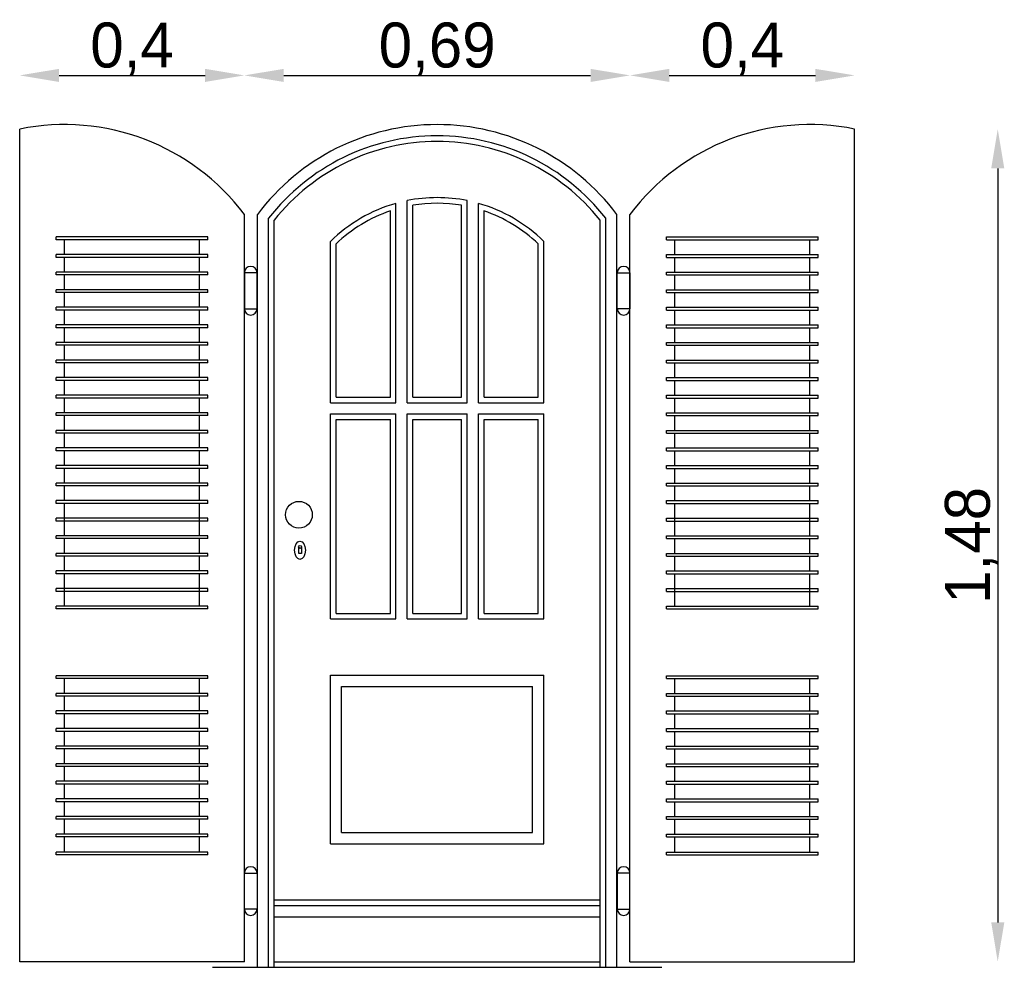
# Model space of a CAD drawing. Header units: millimetres. Extents: x 149.95 to 151.71, y 70.05 to 71.73.
import ezdxf

# ---------------------------------------------------------------- set-up
doc = ezdxf.new("R2010")
doc.units = ezdxf.units.MM
doc.dimstyles.new('ISO-25', dxfattribs={"dimtxt": 2.5, "dimasz": 2.5, "dimexe": 1.25, "dimexo": 0.625, "dimtad": 1, "dimtxsty": 'Standard', "dimcen": 2.5, "dimadec": 0, "dimazin": 0, "dimtfac": 1, "dimtmove": 0, "dimatfit": 3, "dimfxl": 0, "dimarcsym": 0})

# ---------------------------------------------------------------- blocks, each defined once
blk = doc.blocks.new('*D1')
at = {"color": 0, "lineweight": -2}
blk.add_line((150.0246, 71.6348), (150.2846, 71.6348), dxfattribs=at)
at = {"color": 0}
for points in [[(150.0246, 71.6464), (150.0246, 71.6231), (149.9546, 71.6348)], [(150.2846, 71.6464), (150.2846, 71.6231), (150.3546, 71.6348)]]:
    blk.add_solid(points, dxfattribs=at)
at = {"layer": 'Defpoints', "color": 0}
for p in [(150.3546, 71.6348), (149.9546, 71.5391), (150.3546, 71.3872)]:
    blk.add_point(p, dxfattribs=at)
at = {"color": 0, "insert": (150.1546, 71.6814), "char_height": 0.08, "attachment_point": 5}
blk.add_mtext('0,4', dxfattribs=at)
blk = doc.blocks.new('*D2')
at = {"color": 0, "lineweight": -2}
blk.add_line((150.4246, 71.6348), (150.9709, 71.6348), dxfattribs=at)
at = {"color": 0}
for points in [[(150.4246, 71.6464), (150.4246, 71.6231), (150.3546, 71.6348)], [(150.9709, 71.6464), (150.9709, 71.6231), (151.0409, 71.6348)]]:
    blk.add_solid(points, dxfattribs=at)
at = {"layer": 'Defpoints', "color": 0}
for p in [(151.0409, 71.6348), (150.3546, 71.3872), (151.0409, 71.3872)]:
    blk.add_point(p, dxfattribs=at)
at = {"color": 0, "insert": (150.6977, 71.6814), "char_height": 0.08, "attachment_point": 5}
blk.add_mtext('0,69', dxfattribs=at)
blk = doc.blocks.new('*D3')
at = {"color": 0, "lineweight": -2}
blk.add_line((151.1109, 71.6348), (151.3709, 71.6348), dxfattribs=at)
at = {"color": 0}
for points in [[(151.1109, 71.6464), (151.1109, 71.6231), (151.0409, 71.6348)], [(151.3709, 71.6464), (151.3709, 71.6231), (151.4409, 71.6348)]]:
    blk.add_solid(points, dxfattribs=at)
at = {"layer": 'Defpoints', "color": 0}
for p in [(151.4409, 71.6348), (151.4409, 71.5391), (151.0409, 71.3872)]:
    blk.add_point(p, dxfattribs=at)
at = {"color": 0, "insert": (151.2409, 71.6814), "char_height": 0.08, "attachment_point": 5}
blk.add_mtext('0,4', dxfattribs=at)

msp = doc.modelspace()

# ---------------------------------------------------------------- linework, layer by layer
for p, q in [((149.9546, 70.0572), (149.9546, 71.5391)), ((151.4409, 70.0572), (151.4409, 71.5391)), ((151.6956, 71.4691), (151.6956, 70.1272)), ((150.6244, 71.0522), (150.6244, 71.407)), ((150.6444, 71.0522), (150.6444, 71.4118)), ((150.7511, 71.0522), (150.7511, 71.4118)), ((150.7711, 71.0522), (150.7711, 71.407)), ((150.6144, 71.0622), (150.6144, 71.3935)), ((150.6544, 71.0622), (150.6544, 71.4035)), ((150.7411, 71.0622), (150.7411, 71.4035)), ((150.7811, 71.0622), (150.7811, 71.3935)), ((150.3546, 70.0572), (150.3546, 71.3872)), ((150.3777, 70.0472), (150.3777, 71.3872)), ((150.3977, 70.0472), (150.3977, 71.3804)), ((150.4077, 70.0472), (150.4077, 71.377)), ((150.9877, 70.0472), (150.9877, 71.377)), ((150.9977, 70.0472), (150.9977, 71.3804)), ((151.0177, 70.0472), (151.0177, 71.3872)), ((151.0409, 70.0572), (151.0409, 71.3872)), ((150.0196, 71.3422), (150.0196, 71.3472)), ((150.2896, 71.3472), (150.0196, 71.3472)), ((150.2896, 71.3422), (150.0196, 71.3422)), ((150.0346, 71.3159), (150.0346, 71.3422)), ((150.2746, 71.3159), (150.2746, 71.3422)), ((150.2896, 71.3422), (150.2896, 71.3472)), ((150.5077, 71.0522), (150.5077, 71.339)), ((150.8877, 71.0522), (150.8877, 71.339)), ((151.1059, 71.3472), (151.3759, 71.3472)), ((151.1059, 71.3422), (151.1059, 71.3472)), ((151.1059, 71.3422), (151.3759, 71.3422)), ((151.1209, 71.3159), (151.1209, 71.3422)), ((151.3609, 71.3159), (151.3609, 71.3422)), ((151.3759, 71.3422), (151.3759, 71.3472)), ((150.5177, 71.0622), (150.5177, 71.3348)), ((150.8777, 71.0622), (150.8777, 71.3348)), ((150.0196, 71.3109), (150.0196, 71.3159)), ((150.2896, 71.3159), (150.0196, 71.3159)), ((150.2896, 71.3109), (150.0196, 71.3109)), ((150.0346, 71.2846), (150.0346, 71.3109)), ((150.2746, 71.2846), (150.2746, 71.3109)), ((150.2896, 71.3109), (150.2896, 71.3159)), ((151.1059, 71.3159), (151.3759, 71.3159)), ((151.1059, 71.3109), (151.1059, 71.3159)), ((151.1059, 71.3109), (151.3759, 71.3109)), ((151.1209, 71.2846), (151.1209, 71.3109)), ((151.3609, 71.2846), (151.3609, 71.3109)), ((151.3759, 71.3109), (151.3759, 71.3159)), ((150.0196, 71.2796), (150.0196, 71.2846)), ((150.2896, 71.2846), (150.0196, 71.2846)), ((150.2896, 71.2796), (150.2896, 71.2846)), ((151.1059, 71.2846), (151.3759, 71.2846)), ((151.1059, 71.2796), (151.1059, 71.2846)), ((151.3759, 71.2796), (151.3759, 71.2846)), ((150.2896, 71.2796), (150.0196, 71.2796)), ((150.0346, 71.2533), (150.0346, 71.2796)), ((150.2746, 71.2533), (150.2746, 71.2796)), ((151.1059, 71.2796), (151.3759, 71.2796)), ((151.1209, 71.2533), (151.1209, 71.2796)), ((151.3609, 71.2533), (151.3609, 71.2796)), ((150.0196, 71.2483), (150.0196, 71.2533)), ((150.2896, 71.2533), (150.0196, 71.2533)), ((150.2896, 71.2483), (150.0196, 71.2483)), ((150.0346, 71.222), (150.0346, 71.2483)), ((150.2746, 71.222), (150.2746, 71.2483)), ((150.2896, 71.2483), (150.2896, 71.2533)), ((151.1059, 71.2533), (151.3759, 71.2533)), ((151.1059, 71.2483), (151.1059, 71.2533)), ((151.1059, 71.2483), (151.3759, 71.2483)), ((151.1209, 71.222), (151.1209, 71.2483)), ((151.3609, 71.222), (151.3609, 71.2483)), ((151.3759, 71.2483), (151.3759, 71.2533)), ((150.0196, 71.217), (150.0196, 71.222)), ((150.2896, 71.222), (150.0196, 71.222)), ((150.2896, 71.217), (150.0196, 71.217)), ((150.0346, 71.1907), (150.0346, 71.217)), ((150.2746, 71.1907), (150.2746, 71.217)), ((150.2896, 71.217), (150.2896, 71.222)), ((151.1059, 71.222), (151.3759, 71.222)), ((151.1059, 71.217), (151.1059, 71.222)), ((151.1059, 71.217), (151.3759, 71.217)), ((151.1209, 71.1907), (151.1209, 71.217)), ((151.3609, 71.1907), (151.3609, 71.217)), ((151.3759, 71.217), (151.3759, 71.222)), ((150.0196, 71.1857), (150.0196, 71.1907)), ((150.2896, 71.1907), (150.0196, 71.1907)), ((150.2896, 71.1857), (150.0196, 71.1857)), ((150.0346, 71.1594), (150.0346, 71.1857)), ((150.2746, 71.1594), (150.2746, 71.1857)), ((150.2896, 71.1857), (150.2896, 71.1907)), ((151.1059, 71.1907), (151.3759, 71.1907)), ((151.1059, 71.1857), (151.1059, 71.1907)), ((151.1059, 71.1857), (151.3759, 71.1857)), ((151.1209, 71.1594), (151.1209, 71.1857)), ((151.3609, 71.1594), (151.3609, 71.1857)), ((151.3759, 71.1857), (151.3759, 71.1907)), ((150.0196, 71.1544), (150.0196, 71.1594)), ((150.2896, 71.1594), (150.0196, 71.1594)), ((150.2896, 71.1544), (150.0196, 71.1544)), ((150.0346, 71.1281), (150.0346, 71.1544)), ((150.2746, 71.1281), (150.2746, 71.1544)), ((150.2896, 71.1544), (150.2896, 71.1594)), ((151.1059, 71.1594), (151.3759, 71.1594)), ((151.1059, 71.1544), (151.1059, 71.1594)), ((151.1059, 71.1544), (151.3759, 71.1544)), ((151.1209, 71.1281), (151.1209, 71.1544)), ((151.3609, 71.1281), (151.3609, 71.1544)), ((151.3759, 71.1544), (151.3759, 71.1594)), ((150.0196, 71.1231), (150.0196, 71.1281)), ((150.2896, 71.1281), (150.0196, 71.1281)), ((150.2896, 71.1231), (150.2896, 71.1281)), ((151.1059, 71.1281), (151.3759, 71.1281)), ((151.1059, 71.1231), (151.1059, 71.1281)), ((151.3759, 71.1231), (151.3759, 71.1281)), ((150.2896, 71.1231), (150.0196, 71.1231)), ((150.0346, 71.0968), (150.0346, 71.1231)), ((150.2746, 71.0968), (150.2746, 71.1231)), ((151.1059, 71.1231), (151.3759, 71.1231)), ((151.1209, 71.0968), (151.1209, 71.1231)), ((151.3609, 71.0968), (151.3609, 71.1231)), ((150.0196, 71.0918), (150.0196, 71.0968)), ((150.2896, 71.0968), (150.0196, 71.0968)), ((150.2896, 71.0918), (150.0196, 71.0918)), ((150.0346, 71.0655), (150.0346, 71.0918)), ((150.2746, 71.0655), (150.2746, 71.0918)), ((150.2896, 71.0918), (150.2896, 71.0968)), ((151.1059, 71.0968), (151.3759, 71.0968)), ((151.1059, 71.0918), (151.1059, 71.0968)), ((151.1059, 71.0918), (151.3759, 71.0918)), ((151.1209, 71.0655), (151.1209, 71.0918)), ((151.3609, 71.0655), (151.3609, 71.0918)), ((151.3759, 71.0918), (151.3759, 71.0968)), ((150.0196, 71.0605), (150.0196, 71.0655)), ((150.2896, 71.0655), (150.0196, 71.0655)), ((150.2896, 71.0605), (150.0196, 71.0605)), ((150.0346, 71.0342), (150.0346, 71.0605)), ((150.2746, 71.0342), (150.2746, 71.0605)), ((150.2896, 71.0605), (150.2896, 71.0655)), ((150.5177, 71.0622), (150.6144, 71.0622)), ((150.6544, 71.0622), (150.7411, 71.0622)), ((150.7811, 71.0622), (150.8777, 71.0622)), ((151.1059, 71.0655), (151.3759, 71.0655)), ((151.1059, 71.0605), (151.1059, 71.0655)), ((151.1059, 71.0605), (151.3759, 71.0605)), ((151.1209, 71.0342), (151.1209, 71.0605)), ((151.3609, 71.0342), (151.3609, 71.0605)), ((151.3759, 71.0605), (151.3759, 71.0655)), ((150.5077, 71.0522), (150.6244, 71.0522)), ((150.6444, 71.0522), (150.7511, 71.0522)), ((150.7711, 71.0522), (150.8877, 71.0522)), ((150.0196, 71.0292), (150.0196, 71.0342)), ((150.2896, 71.0342), (150.0196, 71.0342)), ((150.2896, 71.0292), (150.0196, 71.0292)), ((150.0346, 71.0029), (150.0346, 71.0292)), ((150.2746, 71.0029), (150.2746, 71.0292)), ((150.2896, 71.0292), (150.2896, 71.0342)), ((150.5077, 70.6672), (150.5077, 71.0322)), ((150.5077, 71.0322), (150.6244, 71.0322)), ((150.5177, 70.6772), (150.5177, 71.0222)), ((150.5177, 71.0222), (150.6144, 71.0222)), ((150.6144, 70.6772), (150.6144, 71.0222)), ((150.6244, 70.6672), (150.6244, 71.0322)), ((150.6444, 70.6672), (150.6444, 71.0322)), ((150.6444, 71.0322), (150.7511, 71.0322)), ((150.6544, 70.6772), (150.6544, 71.0222)), ((150.6544, 71.0222), (150.7411, 71.0222)), ((150.7411, 70.6772), (150.7411, 71.0222)), ((150.7511, 70.6672), (150.7511, 71.0322)), ((150.7711, 70.6672), (150.7711, 71.0322)), ((150.7711, 71.0322), (150.8877, 71.0322)), ((150.7811, 70.6772), (150.7811, 71.0222)), ((150.7811, 71.0222), (150.8777, 71.0222)), ((150.8777, 70.6772), (150.8777, 71.0222)), ((150.8877, 70.6672), (150.8877, 71.0322)), ((151.1059, 71.0342), (151.3759, 71.0342)), ((151.1059, 71.0292), (151.1059, 71.0342)), ((151.1059, 71.0292), (151.3759, 71.0292)), ((151.1209, 71.0029), (151.1209, 71.0292)), ((151.3609, 71.0029), (151.3609, 71.0292)), ((151.3759, 71.0292), (151.3759, 71.0342)), ((150.0196, 70.9979), (150.0196, 71.0029)), ((150.2896, 71.0029), (150.0196, 71.0029)), ((150.2896, 70.9979), (150.2896, 71.0029)), ((151.1059, 71.0029), (151.3759, 71.0029)), ((151.1059, 70.9979), (151.1059, 71.0029)), ((151.3759, 70.9979), (151.3759, 71.0029)), ((150.2896, 70.9979), (150.0196, 70.9979)), ((150.0346, 70.9716), (150.0346, 70.9979)), ((150.2746, 70.9716), (150.2746, 70.9979)), ((151.1059, 70.9979), (151.3759, 70.9979)), ((151.1209, 70.9716), (151.1209, 70.9979)), ((151.3609, 70.9716), (151.3609, 70.9979)), ((150.0196, 70.9666), (150.0196, 70.9716)), ((150.2896, 70.9716), (150.0196, 70.9716)), ((150.2896, 70.9666), (150.2896, 70.9716)), ((151.1059, 70.9716), (151.3759, 70.9716)), ((151.1059, 70.9666), (151.1059, 70.9716)), ((151.3759, 70.9666), (151.3759, 70.9716)), ((150.2896, 70.9666), (150.0196, 70.9666)), ((150.0346, 70.9403), (150.0346, 70.9666)), ((150.2746, 70.9403), (150.2746, 70.9666)), ((151.1059, 70.9666), (151.3759, 70.9666)), ((151.1209, 70.9403), (151.1209, 70.9666)), ((151.3609, 70.9403), (151.3609, 70.9666)), ((150.0196, 70.9353), (150.0196, 70.9403)), ((150.2896, 70.9403), (150.0196, 70.9403)), ((150.2896, 70.9353), (150.0196, 70.9353)), ((150.0346, 70.9091), (150.0346, 70.9353)), ((150.2746, 70.9091), (150.2746, 70.9353)), ((150.2896, 70.9353), (150.2896, 70.9403)), ((151.1059, 70.9403), (151.3759, 70.9403)), ((151.1059, 70.9353), (151.1059, 70.9403)), ((151.1059, 70.9353), (151.3759, 70.9353)), ((151.1209, 70.9091), (151.1209, 70.9353)), ((151.3609, 70.9091), (151.3609, 70.9353)), ((151.3759, 70.9353), (151.3759, 70.9403)), ((150.0196, 70.9041), (150.0196, 70.9091)), ((150.2896, 70.9091), (150.0196, 70.9091)), ((150.2896, 70.9041), (150.0196, 70.9041)), ((150.0346, 70.8778), (150.0346, 70.9041)), ((150.2746, 70.8778), (150.2746, 70.9041)), ((150.2896, 70.9041), (150.2896, 70.9091)), ((151.1059, 70.9091), (151.3759, 70.9091)), ((151.1059, 70.9041), (151.1059, 70.9091)), ((151.1059, 70.9041), (151.3759, 70.9041)), ((151.1209, 70.8778), (151.1209, 70.9041)), ((151.3609, 70.8778), (151.3609, 70.9041)), ((151.3759, 70.9041), (151.3759, 70.9091)), ((150.0196, 70.8728), (150.0196, 70.8778)), ((150.2896, 70.8778), (150.0196, 70.8778)), ((150.2896, 70.8728), (150.0196, 70.8728)), ((150.0346, 70.8415), (150.0346, 70.8728)), ((150.2746, 70.8415), (150.2746, 70.8728)), ((150.2896, 70.8728), (150.2896, 70.8778)), ((151.1059, 70.8778), (151.3759, 70.8778)), ((151.1059, 70.8728), (151.1059, 70.8778)), ((151.1059, 70.8728), (151.3759, 70.8728)), ((151.1209, 70.8415), (151.1209, 70.8728)), ((151.3609, 70.8415), (151.3609, 70.8728)), ((151.3759, 70.8728), (151.3759, 70.8778)), ((150.0196, 70.8415), (150.0196, 70.8465)), ((150.2896, 70.8465), (150.0196, 70.8465)), ((150.2896, 70.8415), (150.2896, 70.8465)), ((151.1059, 70.8465), (151.3759, 70.8465)), ((151.1059, 70.8415), (151.1059, 70.8465)), ((151.3759, 70.8415), (151.3759, 70.8465)), ((150.2896, 70.8415), (150.0196, 70.8415)), ((150.0346, 70.8152), (150.0346, 70.8415)), ((150.2746, 70.8152), (150.2746, 70.8415)), ((151.1059, 70.8415), (151.3759, 70.8415)), ((151.1209, 70.8152), (151.1209, 70.8415)), ((151.3609, 70.8152), (151.3609, 70.8415)), ((150.2896, 70.8152), (150.0196, 70.8152)), ((150.0196, 70.8102), (150.0196, 70.8152)), ((150.2896, 70.8102), (150.0196, 70.8102)), ((150.0346, 70.7839), (150.0346, 70.8102)), ((150.2746, 70.7839), (150.2746, 70.8102)), ((150.2896, 70.8102), (150.2896, 70.8152)), ((151.1059, 70.8102), (151.1059, 70.8152)), ((151.1059, 70.8152), (151.3759, 70.8152)), ((151.1059, 70.8102), (151.3759, 70.8102)), ((151.1209, 70.7839), (151.1209, 70.8102)), ((151.3609, 70.7839), (151.3609, 70.8102)), ((151.3759, 70.8102), (151.3759, 70.8152)), ((150.2896, 70.7839), (150.0196, 70.7839)), ((150.0196, 70.7789), (150.0196, 70.7839)), ((150.2896, 70.7789), (150.0196, 70.7789)), ((150.0346, 70.7526), (150.0346, 70.7789)), ((150.2746, 70.7526), (150.2746, 70.7789)), ((150.2896, 70.7789), (150.2896, 70.7839)), ((151.1059, 70.7789), (151.1059, 70.7839)), ((151.1059, 70.7839), (151.3759, 70.7839)), ((151.1059, 70.7789), (151.3759, 70.7789)), ((151.1209, 70.7526), (151.1209, 70.7789)), ((151.3609, 70.7526), (151.3609, 70.7789)), ((151.3759, 70.7789), (151.3759, 70.7839)), ((150.2896, 70.7526), (150.0196, 70.7526)), ((150.0196, 70.7476), (150.0196, 70.7526)), ((150.2896, 70.7476), (150.0196, 70.7476)), ((150.0346, 70.7163), (150.0346, 70.7476)), ((150.2746, 70.7163), (150.2746, 70.7476)), ((150.2896, 70.7476), (150.2896, 70.7526)), ((151.1059, 70.7476), (151.1059, 70.7526)), ((151.1059, 70.7526), (151.3759, 70.7526)), ((151.1059, 70.7476), (151.3759, 70.7476)), ((151.1209, 70.7163), (151.1209, 70.7476)), ((151.3609, 70.7163), (151.3609, 70.7476)), ((151.3759, 70.7476), (151.3759, 70.7526)), ((150.2896, 70.7213), (150.0196, 70.7213)), ((150.0196, 70.7163), (150.0196, 70.7213)), ((150.2896, 70.7163), (150.0196, 70.7163)), ((150.0346, 70.69), (150.0346, 70.7163)), ((150.2746, 70.69), (150.2746, 70.7163)), ((150.2896, 70.7163), (150.2896, 70.7213)), ((151.1059, 70.7163), (151.1059, 70.7213)), ((151.1059, 70.7213), (151.3759, 70.7213)), ((151.1059, 70.7163), (151.3759, 70.7163)), ((151.1209, 70.69), (151.1209, 70.7163)), ((151.3609, 70.69), (151.3609, 70.7163)), ((151.3759, 70.7163), (151.3759, 70.7213)), ((150.0196, 70.685), (150.0196, 70.69)), ((150.2896, 70.69), (150.0196, 70.69)), ((150.2896, 70.685), (150.2896, 70.69)), ((151.1059, 70.69), (151.3759, 70.69)), ((151.1059, 70.685), (151.1059, 70.69)), ((151.3759, 70.685), (151.3759, 70.69)), ((150.2896, 70.685), (150.0196, 70.685)), ((150.5177, 70.6772), (150.6144, 70.6772)), ((150.6544, 70.6772), (150.7411, 70.6772)), ((150.7811, 70.6772), (150.8777, 70.6772)), ((151.1059, 70.685), (151.3759, 70.685)), ((150.5077, 70.6672), (150.6244, 70.6672)), ((150.6444, 70.6672), (150.7511, 70.6672)), ((150.7711, 70.6672), (150.8877, 70.6672)), ((150.0196, 70.5611), (150.0196, 70.5661)), ((150.2896, 70.5661), (150.0196, 70.5661)), ((150.2896, 70.5611), (150.2896, 70.5661)), ((150.5077, 70.2672), (150.5077, 70.5672)), ((150.5077, 70.5672), (150.8877, 70.5672)), ((150.8877, 70.2672), (150.8877, 70.5672)), ((151.1059, 70.5661), (151.3759, 70.5661)), ((151.1059, 70.5611), (151.1059, 70.5661)), ((151.3759, 70.5611), (151.3759, 70.5661)), ((150.2896, 70.5611), (150.0196, 70.5611)), ((150.0346, 70.5348), (150.0346, 70.5611)), ((150.2746, 70.5348), (150.2746, 70.5611)), ((150.5277, 70.5472), (150.8677, 70.5472)), ((150.5277, 70.2872), (150.5277, 70.5472)), ((150.8677, 70.2872), (150.8677, 70.5472)), ((151.1059, 70.5611), (151.3759, 70.5611)), ((151.1209, 70.5348), (151.1209, 70.5611)), ((151.3609, 70.5348), (151.3609, 70.5611)), ((150.0196, 70.5298), (150.0196, 70.5348)), ((150.2896, 70.5348), (150.0196, 70.5348)), ((150.2896, 70.5298), (150.0196, 70.5298)), ((150.0346, 70.5035), (150.0346, 70.5298)), ((150.2746, 70.5035), (150.2746, 70.5298)), ((150.2896, 70.5298), (150.2896, 70.5348)), ((151.1059, 70.5348), (151.3759, 70.5348)), ((151.1059, 70.5298), (151.1059, 70.5348)), ((151.1059, 70.5298), (151.3759, 70.5298)), ((151.1209, 70.5035), (151.1209, 70.5298)), ((151.3609, 70.5035), (151.3609, 70.5298)), ((151.3759, 70.5298), (151.3759, 70.5348)), ((150.0196, 70.4985), (150.0196, 70.5035)), ((150.2896, 70.5035), (150.0196, 70.5035)), ((150.2896, 70.4985), (150.0196, 70.4985)), ((150.0346, 70.4722), (150.0346, 70.4985)), ((150.2746, 70.4722), (150.2746, 70.4985)), ((150.2896, 70.4985), (150.2896, 70.5035)), ((151.1059, 70.5035), (151.3759, 70.5035)), ((151.1059, 70.4985), (151.1059, 70.5035)), ((151.1059, 70.4985), (151.3759, 70.4985)), ((151.1209, 70.4722), (151.1209, 70.4985)), ((151.3609, 70.4722), (151.3609, 70.4985)), ((151.3759, 70.4985), (151.3759, 70.5035)), ((150.0196, 70.4672), (150.0196, 70.4722)), ((150.2896, 70.4722), (150.0196, 70.4722)), ((150.2896, 70.4672), (150.0196, 70.4672)), ((150.0346, 70.4409), (150.0346, 70.4672)), ((150.2746, 70.4409), (150.2746, 70.4672)), ((150.2896, 70.4672), (150.2896, 70.4722)), ((151.1059, 70.4722), (151.3759, 70.4722)), ((151.1059, 70.4672), (151.1059, 70.4722)), ((151.1059, 70.4672), (151.3759, 70.4672)), ((151.1209, 70.4409), (151.1209, 70.4672)), ((151.3609, 70.4409), (151.3609, 70.4672)), ((151.3759, 70.4672), (151.3759, 70.4722)), ((150.0196, 70.4359), (150.0196, 70.4409)), ((150.2896, 70.4409), (150.0196, 70.4409)), ((150.2896, 70.4359), (150.0196, 70.4359)), ((150.0346, 70.4096), (150.0346, 70.4359)), ((150.2746, 70.4096), (150.2746, 70.4359)), ((150.2896, 70.4359), (150.2896, 70.4409)), ((151.1059, 70.4409), (151.3759, 70.4409)), ((151.1059, 70.4359), (151.1059, 70.4409)), ((151.1059, 70.4359), (151.3759, 70.4359)), ((151.1209, 70.4096), (151.1209, 70.4359)), ((151.3609, 70.4096), (151.3609, 70.4359)), ((151.3759, 70.4359), (151.3759, 70.4409)), ((150.0196, 70.4046), (150.0196, 70.4096)), ((150.2896, 70.4096), (150.0196, 70.4096)), ((150.2896, 70.4046), (150.2896, 70.4096)), ((151.1059, 70.4096), (151.3759, 70.4096)), ((151.1059, 70.4046), (151.1059, 70.4096)), ((151.3759, 70.4046), (151.3759, 70.4096)), ((150.2896, 70.4046), (150.0196, 70.4046)), ((150.0346, 70.3783), (150.0346, 70.4046)), ((150.2746, 70.3783), (150.2746, 70.4046)), ((151.1059, 70.4046), (151.3759, 70.4046)), ((151.1209, 70.3783), (151.1209, 70.4046)), ((151.3609, 70.3783), (151.3609, 70.4046)), ((150.0196, 70.3733), (150.0196, 70.3783)), ((150.2896, 70.3783), (150.0196, 70.3783)), ((150.2896, 70.3733), (150.0196, 70.3733)), ((150.0346, 70.347), (150.0346, 70.3733)), ((150.2746, 70.347), (150.2746, 70.3733)), ((150.2896, 70.3733), (150.2896, 70.3783)), ((151.1059, 70.3783), (151.3759, 70.3783)), ((151.1059, 70.3733), (151.1059, 70.3783)), ((151.1059, 70.3733), (151.3759, 70.3733)), ((151.1209, 70.347), (151.1209, 70.3733)), ((151.3609, 70.347), (151.3609, 70.3733)), ((151.3759, 70.3733), (151.3759, 70.3783)), ((150.0196, 70.342), (150.0196, 70.347)), ((150.2896, 70.347), (150.0196, 70.347)), ((150.2896, 70.342), (150.0196, 70.342)), ((150.0346, 70.3157), (150.0346, 70.342)), ((150.2746, 70.3157), (150.2746, 70.342)), ((150.2896, 70.342), (150.2896, 70.347)), ((151.1059, 70.347), (151.3759, 70.347)), ((151.1059, 70.342), (151.1059, 70.347)), ((151.1059, 70.342), (151.3759, 70.342)), ((151.1209, 70.3157), (151.1209, 70.342)), ((151.3609, 70.3157), (151.3609, 70.342)), ((151.3759, 70.342), (151.3759, 70.347)), ((150.0196, 70.3107), (150.0196, 70.3157)), ((150.2896, 70.3157), (150.0196, 70.3157)), ((150.2896, 70.3107), (150.0196, 70.3107)), ((150.0346, 70.2844), (150.0346, 70.3107)), ((150.2746, 70.2844), (150.2746, 70.3107)), ((150.2896, 70.3107), (150.2896, 70.3157)), ((151.1059, 70.3157), (151.3759, 70.3157)), ((151.1059, 70.3107), (151.1059, 70.3157)), ((151.1059, 70.3107), (151.3759, 70.3107)), ((151.1209, 70.2844), (151.1209, 70.3107)), ((151.3609, 70.2844), (151.3609, 70.3107)), ((151.3759, 70.3107), (151.3759, 70.3157)), ((150.0196, 70.2794), (150.0196, 70.2844)), ((150.2896, 70.2844), (150.0196, 70.2844)), ((150.2896, 70.2794), (150.2896, 70.2844)), ((150.5277, 70.2872), (150.8677, 70.2872)), ((151.1059, 70.2844), (151.3759, 70.2844)), ((151.1059, 70.2794), (151.1059, 70.2844)), ((151.3759, 70.2794), (151.3759, 70.2844)), ((150.2896, 70.2794), (150.0196, 70.2794)), ((150.0346, 70.2522), (150.0346, 70.2794)), ((150.2746, 70.2522), (150.2746, 70.2794)), ((150.5077, 70.2672), (150.8877, 70.2672)), ((151.1059, 70.2794), (151.3759, 70.2794)), ((151.1209, 70.2522), (151.1209, 70.2794)), ((151.3609, 70.2522), (151.3609, 70.2794)), ((150.0196, 70.2472), (150.0196, 70.2522)), ((150.2896, 70.2522), (150.0196, 70.2522)), ((150.2896, 70.2472), (150.2896, 70.2522)), ((151.1059, 70.2522), (151.3759, 70.2522)), ((151.1059, 70.2472), (151.1059, 70.2522)), ((151.3759, 70.2472), (151.3759, 70.2522)), ((150.2896, 70.2472), (150.0196, 70.2472)), ((151.1059, 70.2472), (151.3759, 70.2472)), ((150.4077, 70.1672), (150.9877, 70.1672)), ((150.4077, 70.1572), (150.9877, 70.1572)), ((150.4077, 70.1372), (150.9877, 70.1372)), ((150.3546, 70.0572), (149.9546, 70.0572)), ((150.4077, 70.0572), (150.9877, 70.0572)), ((151.0409, 70.0572), (151.4409, 70.0572)), ((150.2977, 70.0472), (151.0977, 70.0472))]:
    msp.add_line(p, q)
for points in [[(150.3771, 71.2836), (150.3546, 71.2836), (150.3546, 71.2193), (150.3771, 71.2193)], [(151.0183, 71.2836), (151.0408, 71.2836), (151.0408, 71.2193), (151.0183, 71.2193)], [(150.3771, 70.1508), (150.3546, 70.1508), (150.3546, 70.215), (150.3771, 70.215)], [(151.0183, 70.1508), (151.0408, 70.1508), (151.0408, 70.215), (151.0183, 70.215)]]:
    msp.add_lwpolyline(points, close=True)
msp.add_lwpolyline([(150.4563, 70.7951), (150.4563, 70.7951), (150.4563, 70.7838), (150.4512, 70.7838), (150.4512, 70.7951), (150.4512, 70.7951)])
for centre, radius in [((150.4516, 70.8527), 0.0239), ((150.4537, 70.7954), 0.00255)]:
    msp.add_circle(centre, radius)
for centre, radius, start, end in [((150.0346, 71.1472), 0.4, 36.8699, 101.537), ((150.6977, 71.1472), 0.4, 36.8699, 143.1301), ((151.3609, 71.1472), 0.4, 78.463, 143.1301), ((150.6977, 71.1472), 0.38, 37.8636, 142.1364), ((150.6977, 71.1472), 0.37, 38.3917, 141.6083), ((150.6977, 71.1472), 0.27, 105.7597, 134.7249), ((150.6977, 71.1472), 0.27, 78.6072, 101.3925), ((150.6977, 71.1472), 0.26, 80.4058, 99.594), ((150.6977, 71.1472), 0.27, 45.2751, 74.2401), ((150.6977, 71.1472), 0.26, 108.6939, 133.8131), ((150.6977, 71.1472), 0.26, 46.1869, 71.3059), ((150.3659, 71.2836), 0.0113, 0, 180), ((151.0296, 71.2836), 0.0113, 0, 180), ((150.3659, 71.2193), 0.0113, 180, 0), ((151.0296, 71.2193), 0.0113, 180, 0), ((150.3659, 70.215), 0.0113, 0, 180), ((151.0296, 70.215), 0.0113, 0, 180), ((150.3659, 70.1508), 0.0113, 180, 0), ((151.0296, 70.1508), 0.0113, 180, 0)]:
    msp.add_arc(centre, radius, start, end)
msp.add_ellipse((150.4535, 70.7896), major_axis=(0, 0.0163), ratio=0.588235)
for points in [[(151.684, 71.4691), (151.7073, 71.4691), (151.6956, 71.5391)], [(151.684, 70.1272), (151.7073, 70.1272), (151.6956, 70.0572)]]:
    msp.add_solid(points)

# ---------------------------------------------------------------- texts
at = {"insert": (151.649, 70.7981), "char_height": 0.08, "attachment_point": 5, "rotation": 90}
msp.add_mtext('1,48', dxfattribs=at)

# ---------------------------------------------------------------- dimensions: what is measured, and where the dimension line sits
for base, p1, p2, picture, middle in [((150.3546, 71.6348), (149.9546, 71.5391), (150.3546, 71.3872), '*D1', (150.1546, 71.6814)), ((151.0409, 71.6348), (150.3546, 71.3872), (151.0409, 71.3872), '*D2', (150.6977, 71.6814)), ((151.4409, 71.6348), (151.0409, 71.3872), (151.4409, 71.5391), '*D3', (151.2409, 71.6814))]:
    dim = msp.add_linear_dim(base=base, p1=p1, p2=p2, dimstyle='ISO-25', override={"dimtxt": 0.08, "dimasz": 0.07, "dimgap": 0, "dimse1": 1, "dimse2": 1})
    dim.commit()
    dim.dimension.update_dxf_attribs({"geometry": picture, "text_midpoint": middle})

doc.saveas('drawing.dxf')
